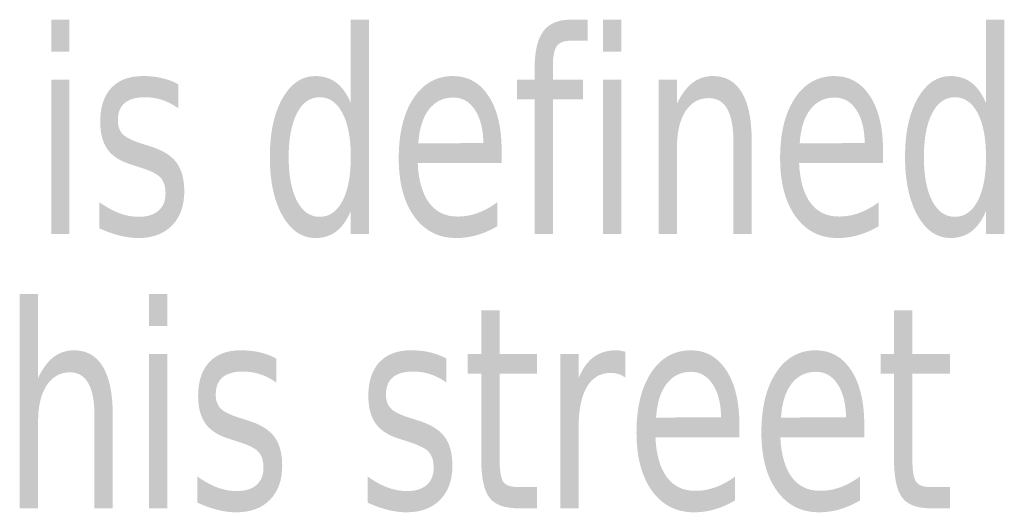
# Model space of a CAD drawing. Header units: inches. Extents: x -0.5 to 0.5, y -0.7 to 0.7.
# Tile 6 of 7: x 0.03 to 0.31, y -0.21 to -0.07. Entities that reach past the tile are written whole.
import ezdxf

# ---------------------------------------------------------------- set-up
doc = ezdxf.new("R2010")
doc.units = ezdxf.units.IN
doc.header["$MEASUREMENT"] = 0

msp = doc.modelspace()

# ---------------------------------------------------------------- hatches: boundary and pattern name
for points in [[(0.0405, -0.06702), (0.04561, -0.06702), (0.04561, -0.07605), (0.0405, -0.07605), (0.0405, -0.06702)], [(0.19582, -0.06702), (0.20094, -0.06702), (0.20094, -0.07605), (0.19582, -0.07605), (0.19582, -0.06702)], [(0.0405, -0.08392), (0.04561, -0.08392), (0.04561, -0.12733), (0.0405, -0.12733), (0.0405, -0.08392)], [(0.19582, -0.08392), (0.20094, -0.08392), (0.20094, -0.12733), (0.19582, -0.12733), (0.19582, -0.08392)], [(0.06806, -0.1442), (0.07318, -0.1442), (0.07318, -0.15323), (0.06806, -0.15323), (0.06806, -0.1442)], [(0.06806, -0.1611), (0.07318, -0.1611), (0.07318, -0.20451), (0.06806, -0.20451), (0.06806, -0.1611)]]:
    msp.add_hatch(color=7).paths.add_polyline_path(points)
h = msp.add_hatch(color=7)
edge = h.paths.add_edge_path()
edge.add_line((0.12484, -0.09051), (0.12484, -0.06702))
edge.add_line((0.12484, -0.06702), (0.12999, -0.06702))
edge.add_line((0.12999, -0.06702), (0.12999, -0.12733))
edge.add_line((0.12999, -0.12733), (0.12484, -0.12733))
edge.add_line((0.12484, -0.12733), (0.12484, -0.12082))
edge.add_spline(control_points=[(0.12484, -0.12082), (0.12377, -0.12341), (0.12241, -0.12532), (0.12076, -0.12658), (0.11912, -0.12783), (0.11714, -0.12846), (0.11483, -0.12846), (0.11104, -0.12846), (0.10797, -0.12636), (0.1056, -0.12218), (0.10323, -0.11799), (0.10205, -0.11249), (0.10205, -0.10567), (0.10205, -0.09884), (0.10323, -0.09334), (0.1056, -0.08915), (0.10797, -0.08497), (0.11104, -0.08288), (0.11483, -0.08288), (0.11714, -0.08288), (0.11912, -0.0835), (0.12076, -0.08475), (0.12241, -0.08601), (0.12377, -0.08793), (0.12484, -0.09051)], knot_values=[0, 0, 0, 0, 1, 1, 1, 2, 2, 2, 3, 3, 3, 4, 4, 4, 5, 5, 5, 6, 6, 6, 7, 7, 7, 8, 8, 8, 8], degree=3, periodic=0)
edge = h.paths.add_edge_path(flags=0)
edge.add_spline(control_points=[(0.10735, -0.10567), (0.10735, -0.11091), (0.10813, -0.11503), (0.10968, -0.11801), (0.11123, -0.121), (0.11336, -0.12249), (0.11607, -0.12249), (0.1188, -0.12249), (0.12094, -0.121), (0.1225, -0.11801), (0.12406, -0.11503), (0.12484, -0.11091), (0.12484, -0.10567), (0.12484, -0.10042), (0.12406, -0.09631), (0.1225, -0.09332), (0.12094, -0.09034), (0.1188, -0.08884), (0.11607, -0.08884), (0.11336, -0.08884), (0.11123, -0.09034), (0.10968, -0.09332), (0.10813, -0.09631), (0.10735, -0.10042), (0.10735, -0.10567)], knot_values=[0, 0, 0, 0, 1, 1, 1, 2, 2, 2, 3, 3, 3, 4, 4, 4, 5, 5, 5, 6, 6, 6, 7, 7, 7, 8, 8, 8, 8], degree=3, periodic=0)
h = msp.add_hatch(color=7)
edge = h.paths.add_edge_path()
edge.add_line((0.19154, -0.06702), (0.19154, -0.07295))
edge.add_line((0.19154, -0.07295), (0.18664, -0.07295))
edge.add_spline(control_points=[(0.18664, -0.07295), (0.18478, -0.07295), (0.1835, -0.07347), (0.18278, -0.0745), (0.18207, -0.07554), (0.18171, -0.0774), (0.18171, -0.08008)], knot_values=[0, 0, 0, 0, 1, 1, 1, 2, 2, 2, 2], degree=3, periodic=0)
edge.add_line((0.18171, -0.08008), (0.18171, -0.08392))
edge.add_line((0.18171, -0.08392), (0.19018, -0.08392))
edge.add_line((0.19018, -0.08392), (0.19018, -0.08946))
edge.add_line((0.19018, -0.08946), (0.18171, -0.08946))
edge.add_line((0.18171, -0.08946), (0.18171, -0.12733))
edge.add_line((0.18171, -0.12733), (0.17656, -0.12733))
edge.add_line((0.17656, -0.12733), (0.17656, -0.08946))
edge.add_line((0.17656, -0.08946), (0.17163, -0.08946))
edge.add_line((0.17163, -0.08946), (0.17163, -0.08392))
edge.add_line((0.17163, -0.08392), (0.17656, -0.08392))
edge.add_line((0.17656, -0.08392), (0.17656, -0.0809))
edge.add_spline(control_points=[(0.17656, -0.0809), (0.17656, -0.07607), (0.17737, -0.07255), (0.17898, -0.07034), (0.1806, -0.06813), (0.18316, -0.06702), (0.18667, -0.06702)], knot_values=[0, 0, 0, 0, 1, 1, 1, 2, 2, 2, 2], degree=3, periodic=0)
edge.add_line((0.18667, -0.06702), (0.19154, -0.06702))
h = msp.add_hatch(color=7)
edge = h.paths.add_edge_path()
edge.add_line((0.30364, -0.09051), (0.30364, -0.06702))
edge.add_line((0.30364, -0.06702), (0.30879, -0.06702))
edge.add_line((0.30879, -0.06702), (0.30879, -0.12733))
edge.add_line((0.30879, -0.12733), (0.30364, -0.12733))
edge.add_line((0.30364, -0.12733), (0.30364, -0.12082))
edge.add_spline(control_points=[(0.30364, -0.12082), (0.30256, -0.12341), (0.30121, -0.12532), (0.29956, -0.12658), (0.29792, -0.12783), (0.29594, -0.12846), (0.29362, -0.12846), (0.28984, -0.12846), (0.28677, -0.12636), (0.2844, -0.12218), (0.28203, -0.11799), (0.28085, -0.11249), (0.28085, -0.10567), (0.28085, -0.09884), (0.28203, -0.09334), (0.2844, -0.08915), (0.28677, -0.08497), (0.28984, -0.08288), (0.29362, -0.08288), (0.29594, -0.08288), (0.29792, -0.0835), (0.29956, -0.08475), (0.30121, -0.08601), (0.30256, -0.08793), (0.30364, -0.09051)], knot_values=[0, 0, 0, 0, 1, 1, 1, 2, 2, 2, 3, 3, 3, 4, 4, 4, 5, 5, 5, 6, 6, 6, 7, 7, 7, 8, 8, 8, 8], degree=3, periodic=0)
edge = h.paths.add_edge_path(flags=0)
edge.add_spline(control_points=[(0.28615, -0.10567), (0.28615, -0.11091), (0.28693, -0.11503), (0.28848, -0.11801), (0.29003, -0.121), (0.29216, -0.12249), (0.29486, -0.12249), (0.29759, -0.12249), (0.29974, -0.121), (0.3013, -0.11801), (0.30286, -0.11503), (0.30364, -0.11091), (0.30364, -0.10567), (0.30364, -0.10042), (0.30286, -0.09631), (0.3013, -0.09332), (0.29974, -0.09034), (0.29759, -0.08884), (0.29486, -0.08884), (0.29216, -0.08884), (0.29003, -0.09034), (0.28848, -0.09332), (0.28693, -0.09631), (0.28615, -0.10042), (0.28615, -0.10567)], knot_values=[0, 0, 0, 0, 1, 1, 1, 2, 2, 2, 3, 3, 3, 4, 4, 4, 5, 5, 5, 6, 6, 6, 7, 7, 7, 8, 8, 8, 8], degree=3, periodic=0)
h = msp.add_hatch(color=7)
edge = h.paths.add_edge_path()
edge.add_line((0.07628, -0.0852), (0.07628, -0.09195))
edge.add_spline(control_points=[(0.07628, -0.09195), (0.07483, -0.09091), (0.07333, -0.09014), (0.07177, -0.08962), (0.07021, -0.0891), (0.06859, -0.08884), (0.06692, -0.08884), (0.06437, -0.08884), (0.06246, -0.08939), (0.06118, -0.09047), (0.0599, -0.09156), (0.05926, -0.09319), (0.05926, -0.09536), (0.05926, -0.09701), (0.05972, -0.09831), (0.06064, -0.09925), (0.06156, -0.10019), (0.06339, -0.10109), (0.06614, -0.10195)], knot_values=[0, 0, 0, 0, 1, 1, 1, 2, 2, 2, 3, 3, 3, 4, 4, 4, 5, 5, 5, 6, 6, 6, 6], degree=3, periodic=0)
edge.add_line((0.06614, -0.10195), (0.06788, -0.10249))
edge.add_spline(control_points=[(0.06788, -0.10249), (0.07154, -0.10357), (0.07413, -0.1051), (0.07566, -0.10708), (0.07719, -0.10906), (0.07796, -0.11182), (0.07796, -0.11536), (0.07796, -0.11939), (0.07681, -0.12258), (0.07451, -0.12493), (0.07222, -0.12728), (0.06907, -0.12846), (0.06506, -0.12846), (0.06338, -0.12846), (0.06164, -0.12823), (0.05982, -0.12778), (0.058, -0.12733), (0.05608, -0.12665), (0.05408, -0.12574)], knot_values=[0, 0, 0, 0, 1, 1, 1, 2, 2, 2, 3, 3, 3, 4, 4, 4, 5, 5, 5, 6, 6, 6, 6], degree=3, periodic=0)
edge.add_line((0.05408, -0.12574), (0.05408, -0.11838))
edge.add_spline(control_points=[(0.05408, -0.11838), (0.05598, -0.11975), (0.05785, -0.12078), (0.05969, -0.12146), (0.06153, -0.12215), (0.06335, -0.12249), (0.06515, -0.12249), (0.06757, -0.12249), (0.06943, -0.12191), (0.07073, -0.12076), (0.07203, -0.11961), (0.07268, -0.11799), (0.07268, -0.1159), (0.07268, -0.11396), (0.07221, -0.11248), (0.07127, -0.11144), (0.07033, -0.11041), (0.06827, -0.10941), (0.06509, -0.10846)], knot_values=[0, 0, 0, 0, 1, 1, 1, 2, 2, 2, 3, 3, 3, 4, 4, 4, 5, 5, 5, 6, 6, 6, 6], degree=3, periodic=0)
edge.add_line((0.06509, -0.10846), (0.06332, -0.10788))
edge.add_spline(control_points=[(0.06332, -0.10788), (0.06014, -0.10695), (0.05784, -0.10552), (0.05642, -0.10359), (0.055, -0.10167), (0.0543, -0.09903), (0.0543, -0.09567), (0.0543, -0.09158), (0.05534, -0.08843), (0.05743, -0.08621), (0.05952, -0.08399), (0.06247, -0.08288), (0.0663, -0.08288), (0.0682, -0.08288), (0.06999, -0.08307), (0.07166, -0.08346), (0.07334, -0.08384), (0.07488, -0.08443), (0.07628, -0.0852)], knot_values=[0, 0, 0, 0, 1, 1, 1, 2, 2, 2, 3, 3, 3, 4, 4, 4, 5, 5, 5, 6, 6, 6, 6], degree=3, periodic=0)
h = msp.add_hatch(color=7)
edge = h.paths.add_edge_path()
edge.add_line((0.16729, -0.10384), (0.16729, -0.10733))
edge.add_line((0.16729, -0.10733), (0.14366, -0.10733))
edge.add_spline(control_points=[(0.14366, -0.10733), (0.14389, -0.11224), (0.14496, -0.11598), (0.14687, -0.11855), (0.14879, -0.12113), (0.15144, -0.12241), (0.15483, -0.12241), (0.15681, -0.12241), (0.15873, -0.12208), (0.16058, -0.1214), (0.16243, -0.12073), (0.16426, -0.11972), (0.16608, -0.11838)], knot_values=[0, 0, 0, 0, 1, 1, 1, 2, 2, 2, 3, 3, 3, 4, 4, 4, 4], degree=3, periodic=0)
edge.add_line((0.16608, -0.11838), (0.16608, -0.12512))
edge.add_spline(control_points=[(0.16608, -0.12512), (0.16424, -0.12621), (0.16236, -0.12704), (0.16042, -0.12761), (0.15849, -0.12817), (0.15653, -0.12846), (0.15455, -0.12846), (0.14955, -0.12846), (0.14559, -0.12644), (0.14269, -0.12241), (0.13978, -0.11838), (0.13833, -0.11293), (0.13833, -0.10605), (0.13833, -0.09895), (0.13971, -0.09331), (0.14247, -0.08913), (0.14523, -0.08496), (0.14896, -0.08288), (0.15365, -0.08288), (0.15785, -0.08288), (0.16117, -0.08475), (0.16362, -0.08851), (0.16607, -0.09227), (0.16729, -0.09738), (0.16729, -0.10384)], knot_values=[0, 0, 0, 0, 1, 1, 1, 2, 2, 2, 3, 3, 3, 4, 4, 4, 5, 5, 5, 6, 6, 6, 7, 7, 7, 8, 8, 8, 8], degree=3, periodic=0)
edge = h.paths.add_edge_path(flags=0)
edge.add_spline(control_points=[(0.16215, -0.10175), (0.1621, -0.09785), (0.16132, -0.09474), (0.15979, -0.09241), (0.15826, -0.09008), (0.15623, -0.08892), (0.15371, -0.08892), (0.15084, -0.08892), (0.14854, -0.09005), (0.14681, -0.09229), (0.14509, -0.09454), (0.1441, -0.09771), (0.14385, -0.10179)], knot_values=[0, 0, 0, 0, 1, 1, 1, 2, 2, 2, 3, 3, 3, 4, 4, 4, 4], degree=3, periodic=0)
edge.add_line((0.14385, -0.10179), (0.16215, -0.10175))
h = msp.add_hatch(color=7)
edge = h.paths.add_edge_path()
edge.add_line((0.23768, -0.10113), (0.23768, -0.12733))
edge.add_line((0.23768, -0.12733), (0.23254, -0.12733))
edge.add_line((0.23254, -0.12733), (0.23254, -0.10136))
edge.add_spline(control_points=[(0.23254, -0.10136), (0.23254, -0.09726), (0.23196, -0.09418), (0.2308, -0.09214), (0.22964, -0.0901), (0.22792, -0.08908), (0.22562, -0.08908), (0.22285, -0.08908), (0.22066, -0.0903), (0.21906, -0.09276), (0.21746, -0.09521), (0.21666, -0.09856), (0.21666, -0.1028)], knot_values=[0, 0, 0, 0, 1, 1, 1, 2, 2, 2, 3, 3, 3, 4, 4, 4, 4], degree=3, periodic=0)
edge.add_line((0.21666, -0.1028), (0.21666, -0.12733))
edge.add_line((0.21666, -0.12733), (0.21148, -0.12733))
edge.add_line((0.21148, -0.12733), (0.21148, -0.08392))
edge.add_line((0.21148, -0.08392), (0.21666, -0.08392))
edge.add_line((0.21666, -0.08392), (0.21666, -0.09067))
edge.add_spline(control_points=[(0.21666, -0.09067), (0.21788, -0.08806), (0.21932, -0.08611), (0.22098, -0.08481), (0.22265, -0.08352), (0.22458, -0.08288), (0.22677, -0.08288), (0.23034, -0.08288), (0.23306, -0.08442), (0.23491, -0.08751), (0.23676, -0.09059), (0.23768, -0.09514), (0.23768, -0.10113)], knot_values=[0, 0, 0, 0, 1, 1, 1, 2, 2, 2, 3, 3, 3, 4, 4, 4, 4], degree=3, periodic=0)
h = msp.add_hatch(color=7)
edge = h.paths.add_edge_path()
edge.add_line((0.27465, -0.10384), (0.27465, -0.10733))
edge.add_line((0.27465, -0.10733), (0.25102, -0.10733))
edge.add_spline(control_points=[(0.25102, -0.10733), (0.25124, -0.11224), (0.25231, -0.11598), (0.25423, -0.11855), (0.25614, -0.12113), (0.25879, -0.12241), (0.26218, -0.12241), (0.26416, -0.12241), (0.26608, -0.12208), (0.26793, -0.1214), (0.26978, -0.12073), (0.27162, -0.11972), (0.27344, -0.11838)], knot_values=[0, 0, 0, 0, 1, 1, 1, 2, 2, 2, 3, 3, 3, 4, 4, 4, 4], degree=3, periodic=0)
edge.add_line((0.27344, -0.11838), (0.27344, -0.12512))
edge.add_spline(control_points=[(0.27344, -0.12512), (0.2716, -0.12621), (0.26971, -0.12704), (0.26778, -0.12761), (0.26584, -0.12817), (0.26389, -0.12846), (0.2619, -0.12846), (0.2569, -0.12846), (0.25294, -0.12644), (0.25004, -0.12241), (0.24714, -0.11838), (0.24568, -0.11293), (0.24568, -0.10605), (0.24568, -0.09895), (0.24706, -0.09331), (0.24982, -0.08913), (0.25258, -0.08496), (0.25631, -0.08288), (0.261, -0.08288), (0.2652, -0.08288), (0.26852, -0.08475), (0.27097, -0.08851), (0.27342, -0.09227), (0.27465, -0.09738), (0.27465, -0.10384)], knot_values=[0, 0, 0, 0, 1, 1, 1, 2, 2, 2, 3, 3, 3, 4, 4, 4, 5, 5, 5, 6, 6, 6, 7, 7, 7, 8, 8, 8, 8], degree=3, periodic=0)
edge = h.paths.add_edge_path(flags=0)
edge.add_spline(control_points=[(0.2695, -0.10175), (0.26946, -0.09785), (0.26867, -0.09474), (0.26714, -0.09241), (0.26561, -0.09008), (0.26359, -0.08892), (0.26106, -0.08892), (0.25819, -0.08892), (0.25589, -0.09005), (0.25416, -0.09229), (0.25244, -0.09454), (0.25145, -0.09771), (0.2512, -0.10179)], knot_values=[0, 0, 0, 0, 1, 1, 1, 2, 2, 2, 3, 3, 3, 4, 4, 4, 4], degree=3, periodic=0)
edge.add_line((0.2512, -0.10179), (0.2695, -0.10175))
h = msp.add_hatch(color=7)
edge = h.paths.add_edge_path()
edge.add_line((0.05783, -0.17831), (0.05783, -0.20451))
edge.add_line((0.05783, -0.20451), (0.05268, -0.20451))
edge.add_line((0.05268, -0.20451), (0.05268, -0.17854))
edge.add_spline(control_points=[(0.05268, -0.17854), (0.05268, -0.17443), (0.05211, -0.17136), (0.05095, -0.16931), (0.04979, -0.16727), (0.04806, -0.16625), (0.04577, -0.16625), (0.043, -0.16625), (0.04081, -0.16748), (0.03921, -0.16994), (0.03761, -0.17239), (0.03681, -0.17574), (0.03681, -0.17997)], knot_values=[0, 0, 0, 0, 1, 1, 1, 2, 2, 2, 3, 3, 3, 4, 4, 4, 4], degree=3, periodic=0)
edge.add_line((0.03681, -0.17997), (0.03681, -0.20451))
edge.add_line((0.03681, -0.20451), (0.03163, -0.20451))
edge.add_line((0.03163, -0.20451), (0.03163, -0.1442))
edge.add_line((0.03163, -0.1442), (0.03681, -0.1442))
edge.add_line((0.03681, -0.1442), (0.03681, -0.16784))
edge.add_spline(control_points=[(0.03681, -0.16784), (0.03803, -0.16523), (0.03947, -0.16328), (0.04113, -0.16199), (0.0428, -0.1607), (0.04473, -0.16005), (0.04692, -0.16005), (0.05049, -0.16005), (0.05321, -0.16159), (0.05506, -0.16468), (0.05691, -0.16777), (0.05783, -0.17231), (0.05783, -0.17831)], knot_values=[0, 0, 0, 0, 1, 1, 1, 2, 2, 2, 3, 3, 3, 4, 4, 4, 4], degree=3, periodic=0)
h = msp.add_hatch(color=7)
edge = h.paths.add_edge_path()
edge.add_line((0.1667, -0.14877), (0.1667, -0.1611))
edge.add_line((0.1667, -0.1611), (0.17728, -0.1611))
edge.add_line((0.17728, -0.1611), (0.17728, -0.16664))
edge.add_line((0.17728, -0.16664), (0.1667, -0.16664))
edge.add_line((0.1667, -0.16664), (0.1667, -0.19021))
edge.add_spline(control_points=[(0.1667, -0.19021), (0.1667, -0.19375), (0.16705, -0.19602), (0.16774, -0.19703), (0.16844, -0.19804), (0.16985, -0.19854), (0.17198, -0.19854)], knot_values=[0, 0, 0, 0, 1, 1, 1, 2, 2, 2, 2], degree=3, periodic=0)
edge.add_line((0.17198, -0.19854), (0.17728, -0.19854))
edge.add_line((0.17728, -0.19854), (0.17728, -0.20451))
edge.add_line((0.17728, -0.20451), (0.17198, -0.20451))
edge.add_spline(control_points=[(0.17198, -0.20451), (0.16803, -0.20451), (0.1653, -0.20348), (0.16379, -0.20143), (0.16228, -0.19937), (0.16153, -0.19563), (0.16153, -0.19021)], knot_values=[0, 0, 0, 0, 1, 1, 1, 2, 2, 2, 2], degree=3, periodic=0)
edge.add_line((0.16153, -0.19021), (0.16153, -0.16664))
edge.add_line((0.16153, -0.16664), (0.15777, -0.16664))
edge.add_line((0.15777, -0.16664), (0.15777, -0.1611))
edge.add_line((0.15777, -0.1611), (0.16153, -0.1611))
edge.add_line((0.16153, -0.1611), (0.16153, -0.14877))
edge.add_line((0.16153, -0.14877), (0.1667, -0.14877))
h = msp.add_hatch(color=7)
edge = h.paths.add_edge_path()
edge.add_line((0.28289, -0.14877), (0.28289, -0.1611))
edge.add_line((0.28289, -0.1611), (0.29347, -0.1611))
edge.add_line((0.29347, -0.1611), (0.29347, -0.16664))
edge.add_line((0.29347, -0.16664), (0.28289, -0.16664))
edge.add_line((0.28289, -0.16664), (0.28289, -0.19021))
edge.add_spline(control_points=[(0.28289, -0.19021), (0.28289, -0.19375), (0.28324, -0.19602), (0.28393, -0.19703), (0.28463, -0.19804), (0.28604, -0.19854), (0.28817, -0.19854)], knot_values=[0, 0, 0, 0, 1, 1, 1, 2, 2, 2, 2], degree=3, periodic=0)
edge.add_line((0.28817, -0.19854), (0.29347, -0.19854))
edge.add_line((0.29347, -0.19854), (0.29347, -0.20451))
edge.add_line((0.29347, -0.20451), (0.28817, -0.20451))
edge.add_spline(control_points=[(0.28817, -0.20451), (0.28422, -0.20451), (0.28149, -0.20348), (0.27998, -0.20143), (0.27847, -0.19937), (0.27772, -0.19563), (0.27772, -0.19021)], knot_values=[0, 0, 0, 0, 1, 1, 1, 2, 2, 2, 2], degree=3, periodic=0)
edge.add_line((0.27772, -0.19021), (0.27772, -0.16664))
edge.add_line((0.27772, -0.16664), (0.27396, -0.16664))
edge.add_line((0.27396, -0.16664), (0.27396, -0.1611))
edge.add_line((0.27396, -0.1611), (0.27772, -0.1611))
edge.add_line((0.27772, -0.1611), (0.27772, -0.14877))
edge.add_line((0.27772, -0.14877), (0.28289, -0.14877))
h = msp.add_hatch(color=7)
edge = h.paths.add_edge_path()
edge.add_line((0.10385, -0.16238), (0.10385, -0.16912))
edge.add_spline(control_points=[(0.10385, -0.16912), (0.1024, -0.16809), (0.1009, -0.16731), (0.09934, -0.1668), (0.09778, -0.16628), (0.09616, -0.16602), (0.09448, -0.16602), (0.09194, -0.16602), (0.09003, -0.16656), (0.08875, -0.16765), (0.08747, -0.16873), (0.08682, -0.17036), (0.08682, -0.17253), (0.08682, -0.17419), (0.08728, -0.17548), (0.0882, -0.17643), (0.08912, -0.17737), (0.09096, -0.17827), (0.09371, -0.17912)], knot_values=[0, 0, 0, 0, 1, 1, 1, 2, 2, 2, 3, 3, 3, 4, 4, 4, 5, 5, 5, 6, 6, 6, 6], degree=3, periodic=0)
edge.add_line((0.09371, -0.17912), (0.09545, -0.17966))
edge.add_spline(control_points=[(0.09545, -0.17966), (0.0991, -0.18075), (0.1017, -0.18228), (0.10323, -0.18426), (0.10476, -0.18623), (0.10552, -0.18899), (0.10552, -0.19253), (0.10552, -0.19656), (0.10438, -0.19976), (0.10208, -0.20211), (0.09979, -0.20446), (0.09663, -0.20563), (0.09262, -0.20563), (0.09095, -0.20563), (0.0892, -0.20541), (0.08738, -0.20496), (0.08556, -0.2045), (0.08365, -0.20383), (0.08165, -0.20292)], knot_values=[0, 0, 0, 0, 1, 1, 1, 2, 2, 2, 3, 3, 3, 4, 4, 4, 5, 5, 5, 6, 6, 6, 6], degree=3, periodic=0)
edge.add_line((0.08165, -0.20292), (0.08165, -0.19556))
edge.add_spline(control_points=[(0.08165, -0.19556), (0.08355, -0.19693), (0.08542, -0.19795), (0.08726, -0.19864), (0.0891, -0.19932), (0.09092, -0.19966), (0.09272, -0.19966), (0.09514, -0.19966), (0.097, -0.19909), (0.0983, -0.19794), (0.0996, -0.19679), (0.10025, -0.19517), (0.10025, -0.19308), (0.10025, -0.19114), (0.09978, -0.18965), (0.09884, -0.18862), (0.0979, -0.18758), (0.09584, -0.18659), (0.09265, -0.18563)], knot_values=[0, 0, 0, 0, 1, 1, 1, 2, 2, 2, 3, 3, 3, 4, 4, 4, 5, 5, 5, 6, 6, 6, 6], degree=3, periodic=0)
edge.add_line((0.09265, -0.18563), (0.09089, -0.18505))
edge.add_spline(control_points=[(0.09089, -0.18505), (0.0877, -0.18412), (0.0854, -0.18269), (0.08399, -0.18077), (0.08257, -0.17884), (0.08186, -0.1762), (0.08186, -0.17284), (0.08186, -0.16876), (0.08291, -0.16561), (0.085, -0.16338), (0.08708, -0.16116), (0.09004, -0.16005), (0.09386, -0.16005), (0.09577, -0.16005), (0.09755, -0.16024), (0.09923, -0.16063), (0.1009, -0.16102), (0.10244, -0.1616), (0.10385, -0.16238)], knot_values=[0, 0, 0, 0, 1, 1, 1, 2, 2, 2, 3, 3, 3, 4, 4, 4, 5, 5, 5, 6, 6, 6, 6], degree=3, periodic=0)
h = msp.add_hatch(color=7)
edge = h.paths.add_edge_path()
edge.add_line((0.15176, -0.16238), (0.15176, -0.16912))
edge.add_spline(control_points=[(0.15176, -0.16912), (0.15031, -0.16809), (0.14881, -0.16731), (0.14725, -0.1668), (0.14569, -0.16628), (0.14407, -0.16602), (0.14239, -0.16602), (0.13985, -0.16602), (0.13794, -0.16656), (0.13666, -0.16765), (0.13537, -0.16873), (0.13473, -0.17036), (0.13473, -0.17253), (0.13473, -0.17419), (0.13519, -0.17548), (0.13611, -0.17643), (0.13703, -0.17737), (0.13887, -0.17827), (0.14162, -0.17912)], knot_values=[0, 0, 0, 0, 1, 1, 1, 2, 2, 2, 3, 3, 3, 4, 4, 4, 5, 5, 5, 6, 6, 6, 6], degree=3, periodic=0)
edge.add_line((0.14162, -0.17912), (0.14335, -0.17966))
edge.add_spline(control_points=[(0.14335, -0.17966), (0.14701, -0.18075), (0.14961, -0.18228), (0.15114, -0.18426), (0.15267, -0.18623), (0.15343, -0.18899), (0.15343, -0.19253), (0.15343, -0.19656), (0.15228, -0.19976), (0.14999, -0.20211), (0.1477, -0.20446), (0.14454, -0.20563), (0.14053, -0.20563), (0.13886, -0.20563), (0.13711, -0.20541), (0.13529, -0.20496), (0.13347, -0.2045), (0.13156, -0.20383), (0.12956, -0.20292)], knot_values=[0, 0, 0, 0, 1, 1, 1, 2, 2, 2, 3, 3, 3, 4, 4, 4, 5, 5, 5, 6, 6, 6, 6], degree=3, periodic=0)
edge.add_line((0.12956, -0.20292), (0.12956, -0.19556))
edge.add_spline(control_points=[(0.12956, -0.19556), (0.13146, -0.19693), (0.13333, -0.19795), (0.13517, -0.19864), (0.13701, -0.19932), (0.13883, -0.19966), (0.14063, -0.19966), (0.14304, -0.19966), (0.1449, -0.19909), (0.14621, -0.19794), (0.14751, -0.19679), (0.14816, -0.19517), (0.14816, -0.19308), (0.14816, -0.19114), (0.14769, -0.18965), (0.14675, -0.18862), (0.14581, -0.18758), (0.14375, -0.18659), (0.14056, -0.18563)], knot_values=[0, 0, 0, 0, 1, 1, 1, 2, 2, 2, 3, 3, 3, 4, 4, 4, 5, 5, 5, 6, 6, 6, 6], degree=3, periodic=0)
edge.add_line((0.14056, -0.18563), (0.1388, -0.18505))
edge.add_spline(control_points=[(0.1388, -0.18505), (0.13561, -0.18412), (0.13331, -0.18269), (0.1319, -0.18077), (0.13048, -0.17884), (0.12977, -0.1762), (0.12977, -0.17284), (0.12977, -0.16876), (0.13082, -0.16561), (0.1329, -0.16338), (0.13499, -0.16116), (0.13795, -0.16005), (0.14177, -0.16005), (0.14367, -0.16005), (0.14546, -0.16024), (0.14714, -0.16063), (0.14881, -0.16102), (0.15035, -0.1616), (0.15176, -0.16238)], knot_values=[0, 0, 0, 0, 1, 1, 1, 2, 2, 2, 3, 3, 3, 4, 4, 4, 5, 5, 5, 6, 6, 6, 6], degree=3, periodic=0)
h = msp.add_hatch(color=7)
edge = h.paths.add_edge_path()
edge.add_spline(control_points=[(0.20212, -0.16776), (0.20154, -0.1673), (0.20091, -0.16696), (0.20022, -0.16674), (0.19954, -0.16652), (0.1988, -0.16641), (0.19799, -0.16641), (0.19508, -0.16641), (0.19284, -0.16772), (0.19129, -0.17034), (0.18974, -0.17296), (0.18897, -0.17673), (0.18897, -0.18164)], knot_values=[0, 0, 0, 0, 1, 1, 1, 2, 2, 2, 3, 3, 3, 4, 4, 4, 4], degree=3, periodic=0)
edge.add_line((0.18897, -0.18164), (0.18897, -0.20451))
edge.add_line((0.18897, -0.20451), (0.18379, -0.20451))
edge.add_line((0.18379, -0.20451), (0.18379, -0.1611))
edge.add_line((0.18379, -0.1611), (0.18897, -0.1611))
edge.add_line((0.18897, -0.1611), (0.18897, -0.16784))
edge.add_spline(control_points=[(0.18897, -0.16784), (0.19004, -0.16521), (0.19145, -0.16325), (0.19319, -0.16197), (0.19492, -0.16069), (0.19702, -0.16005), (0.19948, -0.16005), (0.19983, -0.16005), (0.20022, -0.16008), (0.20066, -0.16015), (0.20109, -0.16021), (0.20157, -0.16031), (0.20209, -0.16044)], knot_values=[0, 0, 0, 0, 1, 1, 1, 2, 2, 2, 3, 3, 3, 4, 4, 4, 4], degree=3, periodic=0)
edge.add_line((0.20209, -0.16044), (0.20212, -0.16776))
h = msp.add_hatch(color=7)
edge = h.paths.add_edge_path()
edge.add_line((0.23421, -0.18102), (0.23421, -0.18451))
edge.add_line((0.23421, -0.18451), (0.21058, -0.18451))
edge.add_spline(control_points=[(0.21058, -0.18451), (0.21081, -0.18942), (0.21188, -0.19316), (0.21379, -0.19573), (0.2157, -0.1983), (0.21835, -0.19959), (0.22174, -0.19959), (0.22373, -0.19959), (0.22565, -0.19925), (0.2275, -0.19858), (0.22935, -0.19791), (0.23118, -0.1969), (0.233, -0.19556)], knot_values=[0, 0, 0, 0, 1, 1, 1, 2, 2, 2, 3, 3, 3, 4, 4, 4, 4], degree=3, periodic=0)
edge.add_line((0.233, -0.19556), (0.233, -0.2023))
edge.add_spline(control_points=[(0.233, -0.2023), (0.23116, -0.20339), (0.22927, -0.20421), (0.22734, -0.20478), (0.22541, -0.20535), (0.22345, -0.20563), (0.22147, -0.20563), (0.21646, -0.20563), (0.21251, -0.20362), (0.2096, -0.19959), (0.2067, -0.19556), (0.20525, -0.1901), (0.20525, -0.18323), (0.20525, -0.17612), (0.20663, -0.17048), (0.20939, -0.16631), (0.21215, -0.16214), (0.21587, -0.16005), (0.22057, -0.16005), (0.22476, -0.16005), (0.22809, -0.16193), (0.23054, -0.16569), (0.23299, -0.16945), (0.23421, -0.17456), (0.23421, -0.18102)], knot_values=[0, 0, 0, 0, 1, 1, 1, 2, 2, 2, 3, 3, 3, 4, 4, 4, 5, 5, 5, 6, 6, 6, 7, 7, 7, 8, 8, 8, 8], degree=3, periodic=0)
edge = h.paths.add_edge_path(flags=0)
edge.add_spline(control_points=[(0.22906, -0.17893), (0.22902, -0.17503), (0.22824, -0.17191), (0.22671, -0.16959), (0.22518, -0.16726), (0.22315, -0.1661), (0.22063, -0.1661), (0.21775, -0.1661), (0.21546, -0.16722), (0.21373, -0.16947), (0.212, -0.17172), (0.21102, -0.17488), (0.21077, -0.17897)], knot_values=[0, 0, 0, 0, 1, 1, 1, 2, 2, 2, 3, 3, 3, 4, 4, 4, 4], degree=3, periodic=0)
edge.add_line((0.21077, -0.17897), (0.22906, -0.17893))
h = msp.add_hatch(color=7)
edge = h.paths.add_edge_path()
edge.add_line((0.26937, -0.18102), (0.26937, -0.18451))
edge.add_line((0.26937, -0.18451), (0.24575, -0.18451))
edge.add_spline(control_points=[(0.24575, -0.18451), (0.24597, -0.18942), (0.24704, -0.19316), (0.24895, -0.19573), (0.25087, -0.1983), (0.25352, -0.19959), (0.25691, -0.19959), (0.25889, -0.19959), (0.26081, -0.19925), (0.26266, -0.19858), (0.26451, -0.19791), (0.26635, -0.1969), (0.26817, -0.19556)], knot_values=[0, 0, 0, 0, 1, 1, 1, 2, 2, 2, 3, 3, 3, 4, 4, 4, 4], degree=3, periodic=0)
edge.add_line((0.26817, -0.19556), (0.26817, -0.2023))
edge.add_spline(control_points=[(0.26817, -0.2023), (0.26633, -0.20339), (0.26444, -0.20421), (0.26251, -0.20478), (0.26057, -0.20535), (0.25861, -0.20563), (0.25663, -0.20563), (0.25163, -0.20563), (0.24767, -0.20362), (0.24477, -0.19959), (0.24186, -0.19556), (0.24041, -0.1901), (0.24041, -0.18323), (0.24041, -0.17612), (0.24179, -0.17048), (0.24455, -0.16631), (0.24731, -0.16214), (0.25104, -0.16005), (0.25573, -0.16005), (0.25993, -0.16005), (0.26325, -0.16193), (0.2657, -0.16569), (0.26815, -0.16945), (0.26937, -0.17456), (0.26937, -0.18102)], knot_values=[0, 0, 0, 0, 1, 1, 1, 2, 2, 2, 3, 3, 3, 4, 4, 4, 5, 5, 5, 6, 6, 6, 7, 7, 7, 8, 8, 8, 8], degree=3, periodic=0)
edge = h.paths.add_edge_path(flags=0)
edge.add_spline(control_points=[(0.26423, -0.17893), (0.26419, -0.17503), (0.2634, -0.17191), (0.26187, -0.16959), (0.26034, -0.16726), (0.25831, -0.1661), (0.25579, -0.1661), (0.25292, -0.1661), (0.25062, -0.16722), (0.24889, -0.16947), (0.24717, -0.17172), (0.24618, -0.17488), (0.24593, -0.17897)], knot_values=[0, 0, 0, 0, 1, 1, 1, 2, 2, 2, 3, 3, 3, 4, 4, 4, 4], degree=3, periodic=0)
edge.add_line((0.24593, -0.17897), (0.26423, -0.17893))

doc.saveas('drawing.dxf')
